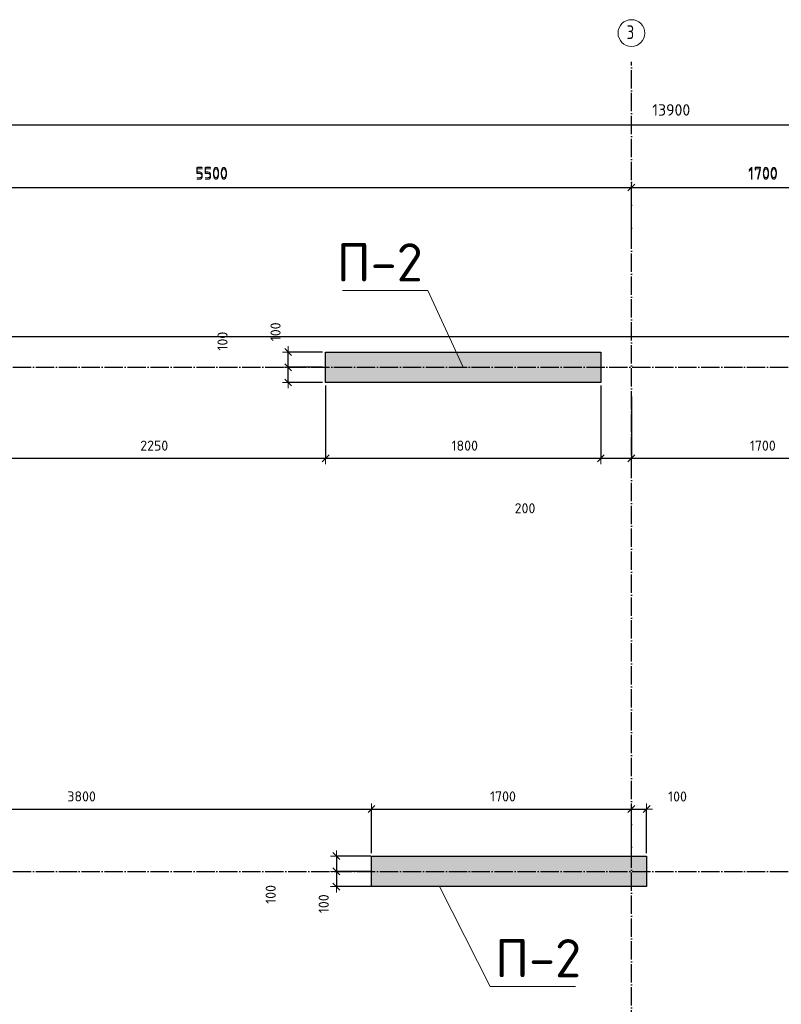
# Model space of a CAD drawing. Header units: millimetres. Extents: x -2287 to 75872, y 45740 to 74858.
# Tile 16 of 24: x 32698 to 37681, y 63610 to 70056. Entities that reach past the tile are written whole.
import ezdxf

# ---------------------------------------------------------------- set-up
doc = ezdxf.new("R2010")
doc.units = ezdxf.units.MM
doc.header["$PDMODE"] = 65
for name, pattern in [('______11', [150, 120, -15, 0, -15]), ('______3', [150, 120, -30]), ('______5', [330, 240, -30, 30, -30])]:
    doc.linetypes.add(name, pattern=pattern)
for name, color, linetype, lineweight in [('Standard', 7, 'Continuous', 25), ('Балка_ общее', 7, '______3', 13), ('Высотная отметка (отверстия)', 7, 'Continuous', 13), ('Размерная линия_ общее', 7, 'Continuous', 13)]:
    doc.layers.add(name, color=color, linetype=linetype, lineweight=lineweight)
doc.layers.add('Осевая линия_ общее', color=7, linetype='______5', lineweight=13, true_color=0xa0a0a0)
doc.styles.add('ISOCPEUR', font='ISOCPEUR')
doc.dimstyles.new('DIMSTYLE_10', dxfattribs={"dimtxt": 66, "dimasz": 75, "dimexe": 0, "dimexo": 0, "dimgap": 33, "dimtad": 2, "dimdec": 0, "dimrnd": 5, "dimzin": 12, "dimdsep": 46, "dimtxsty": 'ISOCPEUR', "dimblk1": 'ALL_ML_STRICH', "dimblk2": 'ALL_ML_STRICH', "dimsah": 1, "dimcen": 0, "dimclrd": 7, "dimclre": 256, "dimclrt": 7, "dimadec": 0, "dimazin": 0, "dimtfac": 1, "dimtdec": 0, "dimtix": 1, "dimtmove": 2, "dimatfit": 3, "dimfxl": 0, "dimtvp": 1.2, "dimtzin": 0, "dimlwd": 0, "dimlwe": -3, "dimarcsym": 0})
doc.dimstyles.new('DIMSTYLE_11', dxfattribs={"dimtxt": 66, "dimasz": 75, "dimexe": 0, "dimexo": 0, "dimgap": 33, "dimtad": 2, "dimdec": 0, "dimrnd": 5, "dimzin": 12, "dimdsep": 46, "dimtxsty": 'ISOCPEUR', "dimblk1": 'ALL_ML_STRICH', "dimblk2": 'ALL_ML_STRICH', "dimsah": 1, "dimcen": 0, "dimclrd": 7, "dimclre": 256, "dimclrt": 7, "dimadec": 0, "dimazin": 0, "dimtfac": 1, "dimtdec": 0, "dimtix": 1, "dimtmove": 2, "dimatfit": 3, "dimfxl": 0, "dimtvp": 1.2, "dimtzin": 0, "dimlwd": 0, "dimlwe": -3, "dimarcsym": 0})
doc.dimstyles.new('DIMSTYLE_3', dxfattribs={"dimtxt": 75, "dimasz": 75, "dimexe": 0, "dimexo": 0, "dimgap": 37.5, "dimtad": 2, "dimdec": 0, "dimrnd": 5, "dimzin": 12, "dimdsep": 46, "dimtxsty": 'ISOCPEUR', "dimblk1": 'ALL_ML_STRICH', "dimblk2": 'ALL_ML_STRICH', "dimsah": 1, "dimcen": 0, "dimclrd": 7, "dimclre": 256, "dimclrt": 7, "dimadec": 0, "dimazin": 0, "dimtfac": 1, "dimtdec": 0, "dimtix": 1, "dimtmove": 2, "dimatfit": 3, "dimfxl": 0, "dimtzin": 0, "dimlwd": 0, "dimlwe": -3, "dimarcsym": 0})
doc.dimstyles.new('DIMSTYLE_7', dxfattribs={"dimtxt": 66, "dimasz": 75, "dimexe": 0, "dimexo": 0, "dimgap": 33, "dimtad": 2, "dimdec": 0, "dimrnd": 5, "dimzin": 12, "dimdsep": 46, "dimtxsty": 'ISOCPEUR', "dimblk1": 'ALL_ML_STRICH', "dimblk2": 'ALL_ML_STRICH', "dimsah": 1, "dimcen": 0, "dimclrd": 7, "dimclre": 256, "dimclrt": 7, "dimadec": 0, "dimazin": 0, "dimtfac": 1, "dimtdec": 0, "dimtix": 1, "dimtmove": 2, "dimatfit": 3, "dimfxl": 0, "dimtzin": 0, "dimlwd": 0, "dimlwe": -3, "dimarcsym": 0})
doc.dimstyles.new('DIMSTYLE_8', dxfattribs={"dimtxt": 66, "dimasz": 75, "dimexe": 0, "dimexo": 0, "dimgap": 33, "dimtad": 0, "dimdec": 0, "dimrnd": 5, "dimzin": 12, "dimdsep": 46, "dimtxsty": 'ISOCPEUR', "dimblk1": 'ALL_ML_STRICH', "dimblk2": 'ALL_ML_STRICH', "dimsah": 1, "dimcen": 0, "dimclrd": 7, "dimclre": 256, "dimclrt": 7, "dimadec": 0, "dimazin": 0, "dimtfac": 1, "dimtdec": 0, "dimtix": 1, "dimtmove": 2, "dimatfit": 3, "dimfxl": 0, "dimtzin": 0, "dimlwd": 0, "dimlwe": -3, "dimarcsym": 0})

# ---------------------------------------------------------------- blocks, each defined once
blk = doc.blocks.new('ALL_ML_STRICH')
at = {"color": 0, "linetype": 'ByBlock', "lineweight": -2}
for p, q in [((-1, 0), (0.5, 0)), ((-0.3, -0.3), (0.3, 0.3)), ((0, -0.5), (0, 0.5))]:
    blk.add_line(p, q, dxfattribs=at)
blk = doc.blocks.new('*D12')
at = {"layer": 'DEFPOINTS', "color": 7, "linetype": 'Continuous', "lineweight": 13, "transparency": 33554687}
for p in [(30000, 69367.3), (43900, 69205.9), (30000, 69000)]:
    blk.add_point(p, dxfattribs=at)
at = {"layer": 'Балка_ общее', "color": 251, "linetype": 'Continuous', "lineweight": -2, "true_color": 0x656565, "transparency": 33554687}
for p, q in [((30000, 69010), (30000, 69367.3)), ((43900, 69195.9), (43900, 69367.3))]:
    blk.add_line(p, q, dxfattribs=at)
at = {"layer": 'Балка_ общее', "color": 7, "linetype": 'Continuous', "lineweight": -2, "transparency": 33554687}
blk.add_line((30000, 69367.3), (43900, 69367.3), dxfattribs=at)
at = {"layer": 'Балка_ общее', "color": 7, "linetype": 'Continuous', "lineweight": 13, "transparency": 33554687, "xscale": 75, "yscale": 75, "zscale": 75, "rotation": 180}
blk.add_blockref('ALL_ML_STRICH', (30000, 69367.3), dxfattribs=at)
at = {"layer": 'Балка_ общее', "color": 7, "linetype": 'Continuous', "lineweight": 13, "transparency": 33554687, "xscale": 75, "yscale": 75, "zscale": 75}
blk.add_blockref('ALL_ML_STRICH', (43900, 69367.3), dxfattribs=at)
at = {"layer": 'Балка_ общее', "color": 7, "linetype": 'Continuous', "lineweight": 13, "transparency": 33554687, "insert": (36961.2, 69464.8), "char_height": 75, "width": 375, "attachment_point": 5, "style": 'ISOCPEUR'}
blk.add_mtext('\\A1;{13900}', dxfattribs=at)
blk = doc.blocks.new('*D14')
at = {"layer": 'DEFPOINTS', "color": 7, "linetype": 'Continuous', "lineweight": 13, "transparency": 33554687}
for p in [(31200, 68957.3), (31200, 68527.8), (36700, 68569.4)]:
    blk.add_point(p, dxfattribs=at)
at = {"layer": 'Балка_ общее', "color": 251, "linetype": 'Continuous', "lineweight": -2, "true_color": 0x656565, "transparency": 33554687}
for p, q in [((31200, 68537.8), (31200, 68957.3)), ((36700, 68559.4), (36700, 68957.3))]:
    blk.add_line(p, q, dxfattribs=at)
at = {"layer": 'Балка_ общее', "color": 7, "linetype": 'Continuous', "lineweight": -2, "transparency": 33554687}
blk.add_line((31200, 68957.3), (36700, 68957.3), dxfattribs=at)
at = {"layer": 'Балка_ общее', "color": 7, "linetype": 'Continuous', "lineweight": 13, "transparency": 33554687, "xscale": 75, "yscale": 75, "zscale": 75, "rotation": 180}
blk.add_blockref('ALL_ML_STRICH', (31200, 68957.3), dxfattribs=at)
at = {"layer": 'Балка_ общее', "color": 7, "linetype": 'Continuous', "lineweight": 13, "transparency": 33554687, "xscale": 75, "yscale": 75, "zscale": 75}
blk.add_blockref('ALL_ML_STRICH', (36700, 68957.3), dxfattribs=at)
at = {"layer": 'Балка_ общее', "color": 7, "linetype": 'Continuous', "lineweight": 13, "transparency": 33554687, "insert": (33953.7, 69054.8), "char_height": 75, "width": 300, "attachment_point": 5, "style": 'ISOCPEUR'}
blk.add_mtext('\\A1;{5500}', dxfattribs=at)
blk = doc.blocks.new('*D15')
at = {"layer": 'DEFPOINTS', "color": 7, "linetype": 'Continuous', "lineweight": 13, "transparency": 33554687}
for p in [(36700, 68957.3), (36700, 68569.4), (38400, 68527.8)]:
    blk.add_point(p, dxfattribs=at)
at = {"layer": 'Балка_ общее', "color": 251, "linetype": 'Continuous', "lineweight": -2, "true_color": 0x656565, "transparency": 33554687}
for p, q in [((36700, 68559.4), (36700, 68957.3)), ((38400, 68537.8), (38400, 68957.3))]:
    blk.add_line(p, q, dxfattribs=at)
at = {"layer": 'Балка_ общее', "color": 7, "linetype": 'Continuous', "lineweight": -2, "transparency": 33554687}
blk.add_line((36700, 68957.3), (38400, 68957.3), dxfattribs=at)
at = {"layer": 'Балка_ общее', "color": 7, "linetype": 'Continuous', "lineweight": 13, "transparency": 33554687, "xscale": 75, "yscale": 75, "zscale": 75, "rotation": 180}
blk.add_blockref('ALL_ML_STRICH', (36700, 68957.3), dxfattribs=at)
at = {"layer": 'Балка_ общее', "color": 7, "linetype": 'Continuous', "lineweight": 13, "transparency": 33554687, "xscale": 75, "yscale": 75, "zscale": 75}
blk.add_blockref('ALL_ML_STRICH', (38400, 68957.3), dxfattribs=at)
at = {"layer": 'Балка_ общее', "color": 7, "linetype": 'Continuous', "lineweight": 13, "transparency": 33554687, "insert": (37561.2, 69054.8), "char_height": 75, "width": 300, "attachment_point": 5, "style": 'ISOCPEUR'}
blk.add_mtext('\\A1;{1700}', dxfattribs=at)
blk = doc.blocks.new('*D29')
at = {"layer": 'DEFPOINTS', "color": 7, "linetype": 'Continuous', "lineweight": 13, "transparency": 33554687}
for p in [(31200, 68957.3), (31200, 68527.8), (36700, 68569.4)]:
    blk.add_point(p, dxfattribs=at)
at = {"layer": 'Балка_ общее', "color": 251, "linetype": 'Continuous', "lineweight": -2, "true_color": 0x656565, "transparency": 33554687}
for p, q in [((31200, 68537.8), (31200, 68957.3)), ((36700, 68559.4), (36700, 68957.3))]:
    blk.add_line(p, q, dxfattribs=at)
at = {"layer": 'Балка_ общее', "color": 7, "linetype": 'Continuous', "lineweight": -2, "transparency": 33554687}
blk.add_line((31200, 68957.3), (36700, 68957.3), dxfattribs=at)
at = {"layer": 'Балка_ общее', "color": 7, "linetype": 'Continuous', "lineweight": 13, "transparency": 33554687, "xscale": 75, "yscale": 75, "zscale": 75, "rotation": 180}
blk.add_blockref('ALL_ML_STRICH', (31200, 68957.3), dxfattribs=at)
at = {"layer": 'Балка_ общее', "color": 7, "linetype": 'Continuous', "lineweight": 13, "transparency": 33554687, "xscale": 75, "yscale": 75, "zscale": 75}
blk.add_blockref('ALL_ML_STRICH', (36700, 68957.3), dxfattribs=at)
at = {"layer": 'Балка_ общее', "color": 7, "linetype": 'Continuous', "lineweight": 13, "transparency": 33554687, "insert": (33953.7, 69054.8), "char_height": 75, "width": 300, "attachment_point": 5, "style": 'ISOCPEUR'}
blk.add_mtext('\\A1;{5500}', dxfattribs=at)
blk = doc.blocks.new('*D30')
at = {"layer": 'DEFPOINTS', "color": 7, "linetype": 'Continuous', "lineweight": 13, "transparency": 33554687}
for p in [(36700, 68957.3), (36700, 68569.4), (38400, 68527.8)]:
    blk.add_point(p, dxfattribs=at)
at = {"layer": 'Балка_ общее', "color": 251, "linetype": 'Continuous', "lineweight": -2, "true_color": 0x656565, "transparency": 33554687}
for p, q in [((36700, 68559.4), (36700, 68957.3)), ((38400, 68537.8), (38400, 68957.3))]:
    blk.add_line(p, q, dxfattribs=at)
at = {"layer": 'Балка_ общее', "color": 7, "linetype": 'Continuous', "lineweight": -2, "transparency": 33554687}
blk.add_line((36700, 68957.3), (38400, 68957.3), dxfattribs=at)
at = {"layer": 'Балка_ общее', "color": 7, "linetype": 'Continuous', "lineweight": 13, "transparency": 33554687, "xscale": 75, "yscale": 75, "zscale": 75, "rotation": 180}
blk.add_blockref('ALL_ML_STRICH', (36700, 68957.3), dxfattribs=at)
at = {"layer": 'Балка_ общее', "color": 7, "linetype": 'Continuous', "lineweight": 13, "transparency": 33554687, "xscale": 75, "yscale": 75, "zscale": 75}
blk.add_blockref('ALL_ML_STRICH', (38400, 68957.3), dxfattribs=at)
at = {"layer": 'Балка_ общее', "color": 7, "linetype": 'Continuous', "lineweight": 13, "transparency": 33554687, "insert": (37561.2, 69054.8), "char_height": 75, "width": 300, "attachment_point": 5, "style": 'ISOCPEUR'}
blk.add_mtext('\\A1;{1700}', dxfattribs=at)
blk = doc.blocks.new('*D34')
at = {"layer": 'DEFPOINTS', "color": 7, "linetype": 'Continuous', "lineweight": 13, "transparency": 33554687}
for p in [(32450, 67680), (34700, 67680), (32450, 67184)]:
    blk.add_point(p, dxfattribs=at)
at = {"layer": 'Размерная линия_ общее', "color": 253, "linetype": 'Continuous', "lineweight": -2, "true_color": 0xa0a0a0, "transparency": 33554687}
for p, q in [((32450, 67660), (32450, 67184)), ((34700, 67660), (34700, 67184))]:
    blk.add_line(p, q, dxfattribs=at)
at = {"layer": 'Размерная линия_ общее', "color": 7, "linetype": 'Continuous', "lineweight": -2, "transparency": 33554687}
blk.add_line((32450, 67184), (34700, 67184), dxfattribs=at)
at = {"layer": 'Размерная линия_ общее', "color": 7, "linetype": 'Continuous', "lineweight": 13, "transparency": 33554687, "xscale": 75, "yscale": 75, "zscale": 75, "rotation": 180}
blk.add_blockref('ALL_ML_STRICH', (32450, 67184), dxfattribs=at)
at = {"layer": 'Размерная линия_ общее', "color": 7, "linetype": 'Continuous', "lineweight": 13, "transparency": 33554687, "xscale": 75, "yscale": 75, "zscale": 75}
blk.add_blockref('ALL_ML_STRICH', (34700, 67184), dxfattribs=at)
at = {"layer": 'Размерная линия_ общее', "color": 7, "linetype": 'Continuous', "lineweight": 13, "transparency": 33554687, "insert": (33578.3, 67267), "char_height": 66, "width": 264, "attachment_point": 5, "style": 'ISOCPEUR'}
blk.add_mtext('\\A1;{2250}', dxfattribs=at)
blk = doc.blocks.new('*D35')
at = {"layer": 'DEFPOINTS', "color": 7, "linetype": 'Continuous', "lineweight": 13, "transparency": 33554687}
for p in [(34700, 67680), (36500, 67680), (34700, 67184)]:
    blk.add_point(p, dxfattribs=at)
at = {"layer": 'Размерная линия_ общее', "color": 253, "linetype": 'Continuous', "lineweight": -2, "true_color": 0xa0a0a0, "transparency": 33554687}
for p, q in [((34700, 67660), (34700, 67184)), ((36500, 67660), (36500, 67184))]:
    blk.add_line(p, q, dxfattribs=at)
at = {"layer": 'Размерная линия_ общее', "color": 7, "linetype": 'Continuous', "lineweight": -2, "transparency": 33554687}
blk.add_line((34700, 67184), (36500, 67184), dxfattribs=at)
at = {"layer": 'Размерная линия_ общее', "color": 7, "linetype": 'Continuous', "lineweight": 13, "transparency": 33554687, "xscale": 75, "yscale": 75, "zscale": 75, "rotation": 180}
blk.add_blockref('ALL_ML_STRICH', (34700, 67184), dxfattribs=at)
at = {"layer": 'Размерная линия_ общее', "color": 7, "linetype": 'Continuous', "lineweight": 13, "transparency": 33554687, "xscale": 75, "yscale": 75, "zscale": 75}
blk.add_blockref('ALL_ML_STRICH', (36500, 67184), dxfattribs=at)
at = {"layer": 'Размерная линия_ общее', "color": 7, "linetype": 'Continuous', "lineweight": 13, "transparency": 33554687, "insert": (35609.9, 67267), "char_height": 66, "width": 264, "attachment_point": 5, "style": 'ISOCPEUR'}
blk.add_mtext('\\A1;{1800}', dxfattribs=at)
blk = doc.blocks.new('*D36')
at = {"layer": 'DEFPOINTS', "color": 7, "linetype": 'Continuous', "lineweight": 13, "transparency": 33554687}
for p in [(36500, 67680), (36700, 67609), (36500, 67184)]:
    blk.add_point(p, dxfattribs=at)
at = {"layer": 'Размерная линия_ общее', "color": 253, "linetype": 'Continuous', "lineweight": -2, "true_color": 0xa0a0a0, "transparency": 33554687}
for p, q in [((36500, 67660), (36500, 67184)), ((36700, 67589), (36700, 67184))]:
    blk.add_line(p, q, dxfattribs=at)
at = {"layer": 'Размерная линия_ общее', "color": 7, "linetype": 'Continuous', "lineweight": -2, "transparency": 33554687}
blk.add_line((36500, 67184), (36700, 67184), dxfattribs=at)
at = {"layer": 'Размерная линия_ общее', "color": 7, "linetype": 'Continuous', "lineweight": 13, "transparency": 33554687, "xscale": 75, "yscale": 75, "zscale": 75, "rotation": 180}
blk.add_blockref('ALL_ML_STRICH', (36500, 67184), dxfattribs=at)
at = {"layer": 'Размерная линия_ общее', "color": 7, "linetype": 'Continuous', "lineweight": 13, "transparency": 33554687, "xscale": 75, "yscale": 75, "zscale": 75}
blk.add_blockref('ALL_ML_STRICH', (36700, 67184), dxfattribs=at)
at = {"layer": 'Размерная линия_ общее', "color": 7, "linetype": 'Continuous', "lineweight": 13, "transparency": 33554687, "insert": (36004.2, 66857), "char_height": 66, "width": 198, "attachment_point": 5, "style": 'ISOCPEUR'}
blk.add_mtext('\\A1;{200}', dxfattribs=at)
blk = doc.blocks.new('*D37')
at = {"layer": 'DEFPOINTS', "color": 7, "linetype": 'Continuous', "lineweight": 13, "transparency": 33554687}
for p in [(38400, 67780), (36700, 67609), (36700, 67184)]:
    blk.add_point(p, dxfattribs=at)
at = {"layer": 'Размерная линия_ общее', "color": 253, "linetype": 'Continuous', "lineweight": -2, "true_color": 0xa0a0a0, "transparency": 33554687}
for p, q in [((38400, 67760), (38400, 67184)), ((36700, 67589), (36700, 67184))]:
    blk.add_line(p, q, dxfattribs=at)
at = {"layer": 'Размерная линия_ общее', "color": 7, "linetype": 'Continuous', "lineweight": -2, "transparency": 33554687}
blk.add_line((36700, 67184), (38400, 67184), dxfattribs=at)
at = {"layer": 'Размерная линия_ общее', "color": 7, "linetype": 'Continuous', "lineweight": 13, "transparency": 33554687, "xscale": 75, "yscale": 75, "zscale": 75, "rotation": 180}
blk.add_blockref('ALL_ML_STRICH', (36700, 67184), dxfattribs=at)
at = {"layer": 'Размерная линия_ общее', "color": 7, "linetype": 'Continuous', "lineweight": 13, "transparency": 33554687, "xscale": 75, "yscale": 75, "zscale": 75}
blk.add_blockref('ALL_ML_STRICH', (38400, 67184), dxfattribs=at)
at = {"layer": 'Размерная линия_ общее', "color": 7, "linetype": 'Continuous', "lineweight": 13, "transparency": 33554687, "insert": (37559.9, 67267), "char_height": 66, "width": 264, "attachment_point": 5, "style": 'ISOCPEUR'}
blk.add_mtext('\\A1;{1700}', dxfattribs=at)
blk = doc.blocks.new('*D44')
at = {"layer": 'DEFPOINTS', "color": 7, "linetype": 'Continuous', "lineweight": 13, "transparency": 33554687}
for p in [(31200, 64887.6), (31200, 64580), (35000, 64580)]:
    blk.add_point(p, dxfattribs=at)
at = {"layer": 'Размерная линия_ общее', "color": 253, "linetype": 'Continuous', "lineweight": -2, "true_color": 0xa0a0a0, "transparency": 33554687}
for p, q in [((31200, 64600), (31200, 64887.6)), ((35000, 64600), (35000, 64887.6))]:
    blk.add_line(p, q, dxfattribs=at)
at = {"layer": 'Размерная линия_ общее', "color": 7, "linetype": 'Continuous', "lineweight": -2, "transparency": 33554687}
blk.add_line((31200, 64887.6), (35000, 64887.6), dxfattribs=at)
at = {"layer": 'Размерная линия_ общее', "color": 7, "linetype": 'Continuous', "lineweight": 13, "transparency": 33554687, "xscale": 75, "yscale": 75, "zscale": 75, "rotation": 180}
blk.add_blockref('ALL_ML_STRICH', (31200, 64887.6), dxfattribs=at)
at = {"layer": 'Размерная линия_ общее', "color": 7, "linetype": 'Continuous', "lineweight": 13, "transparency": 33554687, "xscale": 75, "yscale": 75, "zscale": 75}
blk.add_blockref('ALL_ML_STRICH', (35000, 64887.6), dxfattribs=at)
at = {"layer": 'Размерная линия_ общее', "color": 7, "linetype": 'Continuous', "lineweight": 13, "transparency": 33554687, "insert": (33103.3, 64970.6), "char_height": 66, "width": 264, "attachment_point": 5, "style": 'ISOCPEUR'}
blk.add_mtext('\\A1;{3800}', dxfattribs=at)
blk = doc.blocks.new('*D45')
at = {"layer": 'DEFPOINTS', "color": 7, "linetype": 'Continuous', "lineweight": 13, "transparency": 33554687}
for p in [(35000, 64887.6), (35000, 64580), (36700, 64580)]:
    blk.add_point(p, dxfattribs=at)
at = {"layer": 'Размерная линия_ общее', "color": 253, "linetype": 'Continuous', "lineweight": -2, "true_color": 0xa0a0a0, "transparency": 33554687}
for p, q in [((35000, 64600), (35000, 64887.6)), ((36700, 64600), (36700, 64887.6))]:
    blk.add_line(p, q, dxfattribs=at)
at = {"layer": 'Размерная линия_ общее', "color": 7, "linetype": 'Continuous', "lineweight": -2, "transparency": 33554687}
blk.add_line((35000, 64887.6), (36700, 64887.6), dxfattribs=at)
at = {"layer": 'Размерная линия_ общее', "color": 7, "linetype": 'Continuous', "lineweight": 13, "transparency": 33554687, "xscale": 75, "yscale": 75, "zscale": 75, "rotation": 180}
blk.add_blockref('ALL_ML_STRICH', (35000, 64887.6), dxfattribs=at)
at = {"layer": 'Размерная линия_ общее', "color": 7, "linetype": 'Continuous', "lineweight": 13, "transparency": 33554687, "xscale": 75, "yscale": 75, "zscale": 75}
blk.add_blockref('ALL_ML_STRICH', (36700, 64887.6), dxfattribs=at)
at = {"layer": 'Размерная линия_ общее', "color": 7, "linetype": 'Continuous', "lineweight": 13, "transparency": 33554687, "insert": (35859.9, 64970.6), "char_height": 66, "width": 264, "attachment_point": 5, "style": 'ISOCPEUR'}
blk.add_mtext('\\A1;{1700}', dxfattribs=at)
blk = doc.blocks.new('*D46')
at = {"layer": 'DEFPOINTS', "color": 7, "linetype": 'Continuous', "lineweight": 13, "transparency": 33554687}
for p in [(36700, 64887.6), (36700, 64580), (36800, 64580)]:
    blk.add_point(p, dxfattribs=at)
at = {"layer": 'Размерная линия_ общее', "color": 253, "linetype": 'Continuous', "lineweight": -2, "true_color": 0xa0a0a0, "transparency": 33554687}
for p, q in [((36700, 64600), (36700, 64887.6)), ((36800, 64600), (36800, 64887.6))]:
    blk.add_line(p, q, dxfattribs=at)
at = {"layer": 'Размерная линия_ общее', "color": 7, "linetype": 'Continuous', "lineweight": -2, "transparency": 33554687}
blk.add_line((36700, 64887.6), (36800, 64887.6), dxfattribs=at)
at = {"layer": 'Размерная линия_ общее', "color": 7, "linetype": 'Continuous', "lineweight": 13, "transparency": 33554687, "xscale": 75, "yscale": 75, "zscale": 75, "rotation": 180}
blk.add_blockref('ALL_ML_STRICH', (36700, 64887.6), dxfattribs=at)
at = {"layer": 'Размерная линия_ общее', "color": 7, "linetype": 'Continuous', "lineweight": 13, "transparency": 33554687, "xscale": 75, "yscale": 75, "zscale": 75}
blk.add_blockref('ALL_ML_STRICH', (36800, 64887.6), dxfattribs=at)
at = {"layer": 'Размерная линия_ общее', "color": 7, "linetype": 'Continuous', "lineweight": 13, "transparency": 33554687, "insert": (37002, 64970), "char_height": 66, "width": 198, "attachment_point": 5, "style": 'ISOCPEUR'}
blk.add_mtext('\\A1;{100}', dxfattribs=at)
blk = doc.blocks.new('*D75')
at = {"layer": 'DEFPOINTS', "color": 7, "linetype": 'Continuous', "lineweight": 13, "transparency": 33554687}
for p in [(34700, 67780), (34454.9, 67680), (34700, 67680)]:
    blk.add_point(p, dxfattribs=at)
at = {"layer": 'Размерная линия_ общее', "color": 253, "linetype": 'Continuous', "lineweight": -2, "true_color": 0xa0a0a0, "transparency": 33554687}
for p, q in [((34680, 67780), (34454.9, 67780)), ((34680, 67680), (34454.9, 67680))]:
    blk.add_line(p, q, dxfattribs=at)
at = {"layer": 'Размерная линия_ общее', "color": 7, "linetype": 'Continuous', "lineweight": -2, "transparency": 33554687}
blk.add_line((34454.9, 67680), (34454.9, 67780), dxfattribs=at)
at = {"layer": 'Размерная линия_ общее', "color": 7, "linetype": 'Continuous', "lineweight": 13, "transparency": 33554687, "xscale": 75, "yscale": 75, "zscale": 75}
for p, rotation in [((34454.9, 67780), 90), ((34454.9, 67680), 270)]:
    blk.add_blockref('ALL_ML_STRICH', p, dxfattribs=dict(at, rotation=rotation))
at = {"layer": 'Размерная линия_ общее', "color": 7, "linetype": 'Continuous', "lineweight": 13, "transparency": 33554687, "insert": (34025.1, 67950.9), "char_height": 66, "width": 198, "attachment_point": 5, "rotation": 90, "style": 'ISOCPEUR'}
blk.add_mtext('\\A1;{100}', dxfattribs=at)
blk = doc.blocks.new('*D76')
at = {"layer": 'DEFPOINTS', "color": 7, "linetype": 'Continuous', "lineweight": 13, "transparency": 33554687}
for p in [(34700, 67880), (34454.9, 67780), (34700, 67780)]:
    blk.add_point(p, dxfattribs=at)
at = {"layer": 'Размерная линия_ общее', "color": 253, "linetype": 'Continuous', "lineweight": -2, "true_color": 0xa0a0a0, "transparency": 33554687}
for p, q in [((34680, 67880), (34454.9, 67880)), ((34680, 67780), (34454.9, 67780))]:
    blk.add_line(p, q, dxfattribs=at)
at = {"layer": 'Размерная линия_ общее', "color": 7, "linetype": 'Continuous', "lineweight": -2, "transparency": 33554687}
blk.add_line((34454.9, 67780), (34454.9, 67880), dxfattribs=at)
at = {"layer": 'Размерная линия_ общее', "color": 7, "linetype": 'Continuous', "lineweight": 13, "transparency": 33554687, "xscale": 75, "yscale": 75, "zscale": 75}
for p, rotation in [((34454.9, 67880), 90), ((34454.9, 67780), 270)]:
    blk.add_blockref('ALL_ML_STRICH', p, dxfattribs=dict(at, rotation=rotation))
at = {"layer": 'Размерная линия_ общее', "color": 7, "linetype": 'Continuous', "lineweight": 13, "transparency": 33554687, "insert": (34372, 68012), "char_height": 66, "width": 198, "attachment_point": 5, "rotation": 90, "style": 'ISOCPEUR'}
blk.add_mtext('\\A1;{100}', dxfattribs=at)
blk = doc.blocks.new('*D81')
at = {"layer": 'DEFPOINTS', "color": 7, "linetype": 'Continuous', "lineweight": 13, "transparency": 33554687}
for p in [(34770, 64580), (35015.1, 64580), (35015.1, 64480)]:
    blk.add_point(p, dxfattribs=at)
at = {"layer": 'Размерная линия_ общее', "color": 253, "linetype": 'Continuous', "lineweight": -2, "true_color": 0xa0a0a0, "transparency": 33554687}
for p, q in [((34995.1, 64580), (34770, 64580)), ((34995.1, 64480), (34770, 64480))]:
    blk.add_line(p, q, dxfattribs=at)
at = {"layer": 'Размерная линия_ общее', "color": 7, "linetype": 'Continuous', "lineweight": -2, "transparency": 33554687}
blk.add_line((34770, 64580), (34770, 64480), dxfattribs=at)
at = {"layer": 'Размерная линия_ общее', "color": 7, "linetype": 'Continuous', "lineweight": 13, "transparency": 33554687, "xscale": 75, "yscale": 75, "zscale": 75}
for p, rotation in [((34770, 64580), 90), ((34770, 64480), 270)]:
    blk.add_blockref('ALL_ML_STRICH', p, dxfattribs=dict(at, rotation=rotation))
at = {"layer": 'Размерная линия_ общее', "color": 7, "linetype": 'Continuous', "lineweight": 13, "transparency": 33554687, "insert": (34340.2, 64328.9), "char_height": 66, "width": 198, "attachment_point": 5, "rotation": 90, "style": 'ISOCPEUR'}
blk.add_mtext('\\A1;{100}', dxfattribs=at)
blk = doc.blocks.new('*D82')
at = {"layer": 'DEFPOINTS', "color": 7, "linetype": 'Continuous', "lineweight": 13, "transparency": 33554687}
for p in [(34770, 64480), (35015.1, 64480), (35015.1, 64380)]:
    blk.add_point(p, dxfattribs=at)
at = {"layer": 'Размерная линия_ общее', "color": 253, "linetype": 'Continuous', "lineweight": -2, "true_color": 0xa0a0a0, "transparency": 33554687}
for p, q in [((34995.1, 64480), (34770, 64480)), ((34995.1, 64380), (34770, 64380))]:
    blk.add_line(p, q, dxfattribs=at)
at = {"layer": 'Размерная линия_ общее', "color": 7, "linetype": 'Continuous', "lineweight": -2, "transparency": 33554687}
blk.add_line((34770, 64480), (34770, 64380), dxfattribs=at)
at = {"layer": 'Размерная линия_ общее', "color": 7, "linetype": 'Continuous', "lineweight": 13, "transparency": 33554687, "xscale": 75, "yscale": 75, "zscale": 75}
for p, rotation in [((34770, 64480), 90), ((34770, 64380), 270)]:
    blk.add_blockref('ALL_ML_STRICH', p, dxfattribs=dict(at, rotation=rotation))
at = {"layer": 'Размерная линия_ общее', "color": 7, "linetype": 'Continuous', "lineweight": 13, "transparency": 33554687, "insert": (34687.1, 64267.8), "char_height": 66, "width": 198, "attachment_point": 5, "rotation": 90, "style": 'ISOCPEUR'}
blk.add_mtext('\\A1;{100}', dxfattribs=at)
blk = doc.blocks.new('*D173')
at = {"layer": 'DEFPOINTS', "color": 7, "linetype": 'Continuous', "lineweight": 13, "transparency": 33554687}
for p in [(31200, 68957.3), (31200, 68527.8), (36700, 68569.4)]:
    blk.add_point(p, dxfattribs=at)
at = {"layer": 'Балка_ общее', "color": 251, "linetype": 'Continuous', "lineweight": -2, "true_color": 0x656565, "transparency": 33554687}
for p, q in [((31200, 68537.8), (31200, 68957.3)), ((36700, 68559.4), (36700, 68957.3))]:
    blk.add_line(p, q, dxfattribs=at)
at = {"layer": 'Балка_ общее', "color": 7, "linetype": 'Continuous', "lineweight": -2, "transparency": 33554687}
blk.add_line((31200, 68957.3), (36700, 68957.3), dxfattribs=at)
at = {"layer": 'Балка_ общее', "color": 7, "linetype": 'Continuous', "lineweight": 13, "transparency": 33554687, "xscale": 75, "yscale": 75, "zscale": 75, "rotation": 180}
blk.add_blockref('ALL_ML_STRICH', (31200, 68957.3), dxfattribs=at)
at = {"layer": 'Балка_ общее', "color": 7, "linetype": 'Continuous', "lineweight": 13, "transparency": 33554687, "xscale": 75, "yscale": 75, "zscale": 75}
blk.add_blockref('ALL_ML_STRICH', (36700, 68957.3), dxfattribs=at)
at = {"layer": 'Балка_ общее', "color": 7, "linetype": 'Continuous', "lineweight": 13, "transparency": 33554687, "insert": (33953.7, 69054.8), "char_height": 75, "width": 300, "attachment_point": 5, "style": 'ISOCPEUR'}
blk.add_mtext('\\A1;{5500}', dxfattribs=at)
blk = doc.blocks.new('*D174')
at = {"layer": 'DEFPOINTS', "color": 7, "linetype": 'Continuous', "lineweight": 13, "transparency": 33554687}
for p in [(36700, 68957.3), (36700, 68569.4), (38400, 68527.8)]:
    blk.add_point(p, dxfattribs=at)
at = {"layer": 'Балка_ общее', "color": 251, "linetype": 'Continuous', "lineweight": -2, "true_color": 0x656565, "transparency": 33554687}
for p, q in [((36700, 68559.4), (36700, 68957.3)), ((38400, 68537.8), (38400, 68957.3))]:
    blk.add_line(p, q, dxfattribs=at)
at = {"layer": 'Балка_ общее', "color": 7, "linetype": 'Continuous', "lineweight": -2, "transparency": 33554687}
blk.add_line((36700, 68957.3), (38400, 68957.3), dxfattribs=at)
at = {"layer": 'Балка_ общее', "color": 7, "linetype": 'Continuous', "lineweight": 13, "transparency": 33554687, "xscale": 75, "yscale": 75, "zscale": 75, "rotation": 180}
blk.add_blockref('ALL_ML_STRICH', (36700, 68957.3), dxfattribs=at)
at = {"layer": 'Балка_ общее', "color": 7, "linetype": 'Continuous', "lineweight": 13, "transparency": 33554687, "xscale": 75, "yscale": 75, "zscale": 75}
blk.add_blockref('ALL_ML_STRICH', (38400, 68957.3), dxfattribs=at)
at = {"layer": 'Балка_ общее', "color": 7, "linetype": 'Continuous', "lineweight": 13, "transparency": 33554687, "insert": (37561.2, 69054.8), "char_height": 75, "width": 300, "attachment_point": 5, "style": 'ISOCPEUR'}
blk.add_mtext('\\A1;{1700}', dxfattribs=at)
blk = doc.blocks.new('*D177')
at = {"layer": 'DEFPOINTS', "color": 7, "linetype": 'Continuous', "lineweight": 13, "transparency": 33554687}
for p in [(31200, 68957.3), (31200, 68527.8), (36700, 68569.4)]:
    blk.add_point(p, dxfattribs=at)
at = {"layer": 'Балка_ общее', "color": 251, "linetype": 'Continuous', "lineweight": -2, "true_color": 0x656565, "transparency": 33554687}
for p, q in [((31200, 68537.8), (31200, 68957.3)), ((36700, 68579.4), (36700, 68957.3))]:
    blk.add_line(p, q, dxfattribs=at)
at = {"layer": 'Балка_ общее', "color": 7, "linetype": 'Continuous', "lineweight": -2, "transparency": 33554687}
blk.add_line((31200, 68957.3), (36700, 68957.3), dxfattribs=at)
at = {"layer": 'Балка_ общее', "color": 7, "linetype": 'Continuous', "lineweight": 13, "transparency": 33554687, "xscale": 75, "yscale": 75, "zscale": 75, "rotation": 180}
blk.add_blockref('ALL_ML_STRICH', (31200, 68957.3), dxfattribs=at)
at = {"layer": 'Балка_ общее', "color": 7, "linetype": 'Continuous', "lineweight": 13, "transparency": 33554687, "xscale": 75, "yscale": 75, "zscale": 75}
blk.add_blockref('ALL_ML_STRICH', (36700, 68957.3), dxfattribs=at)
at = {"layer": 'Балка_ общее', "color": 7, "linetype": 'Continuous', "lineweight": 13, "transparency": 33554687, "insert": (33953.7, 69044.8), "char_height": 75, "width": 300, "attachment_point": 5, "style": 'ISOCPEUR'}
blk.add_mtext('\\A1;{5500}', dxfattribs=at)
blk = doc.blocks.new('*D178')
at = {"layer": 'DEFPOINTS', "color": 7, "linetype": 'Continuous', "lineweight": 13, "transparency": 33554687}
for p in [(36700, 68957.3), (36700, 68569.4), (38400, 68527.8)]:
    blk.add_point(p, dxfattribs=at)
at = {"layer": 'Балка_ общее', "color": 251, "linetype": 'Continuous', "lineweight": -2, "true_color": 0x656565, "transparency": 33554687}
for p, q in [((36700, 68579.4), (36700, 68957.3)), ((38400, 68537.8), (38400, 68957.3))]:
    blk.add_line(p, q, dxfattribs=at)
at = {"layer": 'Балка_ общее', "color": 7, "linetype": 'Continuous', "lineweight": -2, "transparency": 33554687}
blk.add_line((36700, 68957.3), (38400, 68957.3), dxfattribs=at)
at = {"layer": 'Балка_ общее', "color": 7, "linetype": 'Continuous', "lineweight": 13, "transparency": 33554687, "xscale": 75, "yscale": 75, "zscale": 75, "rotation": 180}
blk.add_blockref('ALL_ML_STRICH', (36700, 68957.3), dxfattribs=at)
at = {"layer": 'Балка_ общее', "color": 7, "linetype": 'Continuous', "lineweight": 13, "transparency": 33554687, "xscale": 75, "yscale": 75, "zscale": 75}
blk.add_blockref('ALL_ML_STRICH', (38400, 68957.3), dxfattribs=at)
at = {"layer": 'Балка_ общее', "color": 7, "linetype": 'Continuous', "lineweight": 13, "transparency": 33554687, "insert": (37561.2, 69044.8), "char_height": 75, "width": 300, "attachment_point": 5, "style": 'ISOCPEUR'}
blk.add_mtext('\\A1;{1700}', dxfattribs=at)
blk = doc.blocks.new('СЛОЖНЫЙ_ОБЪЕКТ_2')
at = {"layer": 'Осевая линия_ общее', "color": 253, "linetype": '______11', "lineweight": -3, "true_color": 0xa0a0a0, "transparency": 33554687}
for p, q in [((36700, 45740), (36700, 69780)), ((28000, 67780), (44790, 67780)), ((28000, 64480), (44790, 64480))]:
    blk.add_line(p, q, dxfattribs=at)
at = {"layer": 'Осевая линия_ общее', "color": 7, "linetype": 'Continuous', "lineweight": 13, "transparency": 33554687}
blk.add_circle((36700.7, 69967.9), 87.7, dxfattribs=at)
at = {"layer": 'Осевая линия_ общее', "color": 7, "linetype": 'Continuous', "lineweight": 13, "transparency": 33554687, "insert": (36669.2, 69928.7), "char_height": 90, "width": 97.922, "attachment_point": 7, "style": 'ISOCPEUR'}
blk.add_mtext('\\W0.78;3', dxfattribs=at)

msp = doc.modelspace()

# ---------------------------------------------------------------- hatches: boundary and pattern name
at = {"linetype": 'Continuous', "lineweight": 13, "transparency": 33554687}
for points in [[(34700, 67880), (34700, 67680), (36500, 67680), (36500, 67880)], [(35000, 64580), (35000, 64380), (36800, 64380), (36800, 64580)]]:
    msp.add_hatch(color=7, dxfattribs=at).paths.add_polyline_path(points)

# ---------------------------------------------------------------- linework, layer by layer
at = {"color": 7, "linetype": 'Continuous', "lineweight": -3, "transparency": 33554687}
for p, q in [((34700, 67680), (34700, 67880)), ((34700, 67880), (36500, 67880)), ((36500, 67880), (36500, 67680)), ((36500, 67680), (34700, 67680)), ((35000, 64380), (35000, 64580)), ((35000, 64580), (36800, 64580)), ((36800, 64580), (36800, 64380)), ((36800, 64380), (35000, 64380))]:
    msp.add_line(p, q, dxfattribs=at)
at = {"layer": 'Standard', "color": 7, "linetype": 'Continuous', "lineweight": -3, "transparency": 33554687}
msp.add_lwpolyline([(29650, 46540), (44200, 46540), (44200, 67980), (29650, 67980), (29650, 46540)], dxfattribs=at)
at = {"layer": 'Высотная отметка (отверстия)', "color": 7, "linetype": 'Continuous', "lineweight": 13, "transparency": 33554687}
for points in [[(35600, 67780), (35369.3, 68281.9), (34809.3, 68281.9)], [(35444.1, 64380), (35775.3, 63726.5), (36335.3, 63726.5)]]:
    msp.add_lwpolyline(points, dxfattribs=at)

# ---------------------------------------------------------------- block references
at = {"layer": 'Осевая линия_ общее', "color": 253, "linetype": '______11', "lineweight": -3, "true_color": 0xa0a0a0, "transparency": 33554687}
msp.add_blockref('СЛОЖНЫЙ_ОБЪЕКТ_2', (0, 0), dxfattribs=at)

# ---------------------------------------------------------------- texts
at = {"layer": 'Высотная отметка (отверстия)', "color": 7, "linetype": 'Continuous', "lineweight": 13, "transparency": 33554687, "char_height": 75, "width": 664.583, "attachment_point": 8, "style": 'ISOCPEUR'}
for insert in [(35054.3, 68341.9), (36090.3, 63786.5)]:
    msp.add_mtext('\\A1;{\\fISOCPEUR|i0|b0;\\H250.000000;\\W1.000000;\\C7;П-2}\\P', dxfattribs=dict(at, insert=insert))

# ---------------------------------------------------------------- dimensions: what is measured, and where the dimension line sits
at = {"layer": 'Балка_ общее', "color": 7, "linetype": 'Continuous', "lineweight": 13, "transparency": 33554687}
for base, p1, p2, picture, middle in [((43900, 69367.3), (30000, 69010), (43900, 69195.9), '*D12', (36961.2, 69464.8)), ((36700, 68957.3), (31200, 68537.8), (36700, 68559.4), '*D14', (33953.7, 69054.8)), ((36700, 68957.3), (31200, 68537.8), (36700, 68559.4), '*D29', (33953.7, 69054.8)), ((36700, 68957.3), (31200, 68537.8), (36700, 68559.4), '*D173', (33953.7, 69054.8)), ((38400, 68957.3), (36700, 68559.4), (38400, 68537.8), '*D15', (37561.2, 69054.8)), ((38400, 68957.3), (36700, 68559.4), (38400, 68537.8), '*D30', (37561.2, 69054.8)), ((38400, 68957.3), (36700, 68559.4), (38400, 68537.8), '*D174', (37561.2, 69054.8)), ((36700, 68957.3), (31200, 68537.8), (36700, 68579.4), '*D177', (33953.7, 69044.8)), ((38400, 68957.3), (36700, 68579.4), (38400, 68537.8), '*D178', (37561.2, 69044.8))]:
    dim = msp.add_linear_dim(base=base, p1=p1, p2=p2, dimstyle='DIMSTYLE_3', override={"dimpost": '<>', "dimclrd": 7, "dimclre": 251, "dimclrt": 7, "dimlwd": 0, "dimlwe": 65533}, dxfattribs=at)
    dim.commit()
    dim.dimension.update_dxf_attribs({"geometry": picture, "text_midpoint": middle, "dimtype": 160})
at = {"layer": 'Размерная линия_ общее', "color": 7, "linetype": 'Continuous', "lineweight": 13, "transparency": 33554687}
for base, p1, p2, angle, picture, middle in [((34454.9, 67880), (34680, 67780), (34680, 67880), 90, '*D76', (34372, 68012)), ((34454.9, 67780), (34680, 67680), (34680, 67780), 90, '*D75', (34025.1, 67950.9)), ((34770, 64480), (34995.1, 64580), (34995.1, 64480), 270, '*D81', (34340.2, 64328.9)), ((34770, 64380), (34995.1, 64480), (34995.1, 64380), 270, '*D82', (34687.1, 64267.8))]:
    dim = msp.add_linear_dim(base=base, p1=p1, p2=p2, angle=angle, dimstyle='DIMSTYLE_11', override={"dimpost": '<>', "dimclrd": 7, "dimclre": 253, "dimclrt": 7, "dimlwd": 0, "dimlwe": 65533}, dxfattribs=at)
    dim.commit()
    dim.dimension.update_dxf_attribs({"geometry": picture, "text_midpoint": middle, "dimtype": 160})
for base, p1, p2, dimstyle, picture, middle in [((38400, 67184), (36700, 67589), (38400, 67760), 'DIMSTYLE_7', '*D37', (37559.9, 67267)), ((34700, 67184), (32450, 67660), (34700, 67660), 'DIMSTYLE_7', '*D34', (33578.3, 67267)), ((36500, 67184), (34700, 67660), (36500, 67660), 'DIMSTYLE_7', '*D35', (35609.9, 67267)), ((36700, 67184), (36500, 67660), (36700, 67589), 'DIMSTYLE_8', '*D36', (36004.2, 66857)), ((35000, 64887.6), (31200, 64600), (35000, 64600), 'DIMSTYLE_7', '*D44', (33103.3, 64970.6)), ((36700, 64887.6), (35000, 64600), (36700, 64600), 'DIMSTYLE_7', '*D45', (35859.9, 64970.6)), ((36800, 64887.6), (36700, 64600), (36800, 64600), 'DIMSTYLE_10', '*D46', (37002, 64970))]:
    dim = msp.add_linear_dim(base=base, p1=p1, p2=p2, dimstyle=dimstyle, override={"dimpost": '<>', "dimclrd": 7, "dimclre": 253, "dimclrt": 7, "dimlwd": 0, "dimlwe": 65533}, dxfattribs=at)
    dim.commit()
    dim.dimension.update_dxf_attribs({"geometry": picture, "text_midpoint": middle, "dimtype": 160})

doc.saveas('drawing.dxf')
